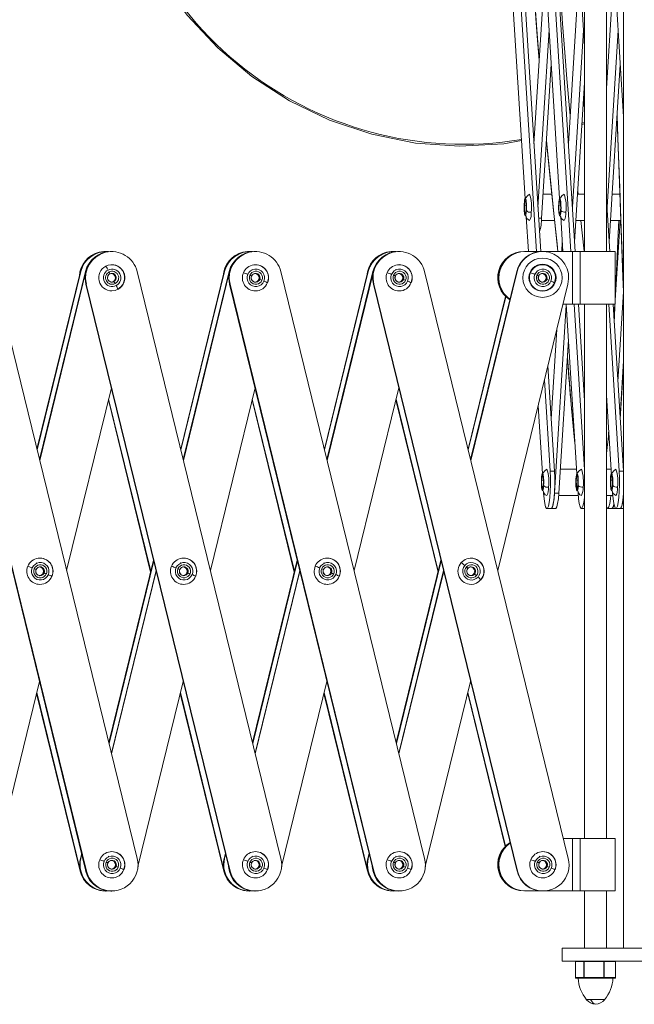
# Model space of a CAD drawing. Header units: millimetres. Extents: x -413 to 211, y -150 to 1311.
# Tile 2 of 9: x -170 to -29, y -150 to 75. Entities that reach past the tile are written whole.
import ezdxf

# ---------------------------------------------------------------- set-up
doc = ezdxf.new("R2010")
doc.units = ezdxf.units.MM

msp = doc.modelspace()

# ---------------------------------------------------------------- linework, layer by layer
at = {"color": 7, "linetype": 'Continuous', "lineweight": 15}
for p, q in [((-40.56, 159.65), (-40.56, 21.68)), ((-35.56, 21.68), (-35.56, 159.65)), ((-31.67, 159.65), (-31.67, -137.35)), ((-55.32, 97.07), (-50.59, 21.68)), ((-48.43, 97.07), (-43.69, 21.68)), ((-47.44, 97.07), (-42.7, 21.68)), ((-56.01, 92.25), (-51.58, 21.68)), ((-46.27, 33.76), (-49.93, 92.09)), ((-40.56, 68.46), (-42.05, 92.1)), ((-31.67, 52.39), (-34.16, 92.1)), ((-54.15, 33.75), (-57.47, 86.58)), ((-49.6, 86.79), (-52.13, 46.28)), ((-44.25, 46.26), (-41.71, 86.7)), ((-35.56, 59), (-33.83, 86.7)), ((-51.22, 31.79), (-48.69, 72.3)), ((-40.8, 72.22), (-43.34, 31.79)), ((-32.92, 72.23), (-35.45, 31.8)), ((-50.38, 29.31), (-48.19, 64.39)), ((-32.42, 64.34), (-34.96, 23.91)), ((-40.56, 60.2), (-42.84, 23.9)), ((-40.56, 53.98), (-40.76, 57.09)), ((-41.16, 50.64), (-40.56, 50.83)), ((-41.14, 50.94), (-40.56, 51.16)), ((-52.22, 47.76), (-52.03, 47.8)), ((-48.05, 34.79), (-50.04, 34.79)), ((-40.56, 34.79), (-42.16, 34.79)), ((-42.04, 34.79), (-42.12, 35.48)), ((-32.5, 34.79), (-34.28, 34.79)), ((-32.52, 34.79), (-32.51, 35.11)), ((-35.56, 33.54), (-34.82, 21.68)), ((-53.39, 21.68), (-53.89, 29.63)), ((-52.89, 30.55), (-52.87, 30.74)), ((-45.51, 21.68), (-46.01, 29.64)), ((-45, 30.55), (-44.98, 30.75)), ((-50.42, 28.79), (-47.42, 28.79)), ((-42.53, 28.79), (-40.56, 28.79)), ((-41.41, 28.79), (-40.56, 28.79)), ((-34.65, 28.79), (-32.28, 28.79)), ((-33.61, 10.51), (-32.47, 28.79)), ((-32.78, 28.79), (-32.28, 28.79)), ((-45.79, 21.68), (-45.65, 23.9)), ((-151.28, 21.5), (-151.37, 21.5)), ((-149.94, 21.5), (-150.03, 21.5)), ((-149.88, 21.68), (-149.95, 21.68)), ((-149.77, 21.68), (-149.86, 21.68)), ((-148.6, 21.68), (-148.69, 21.68)), ((-148.51, 21.68), (-148.6, 21.68)), ((-118.47, 21.5), (-118.56, 21.5)), ((-117.13, 21.5), (-117.22, 21.5)), ((-117.07, 21.68), (-117.14, 21.68)), ((-116.96, 21.68), (-117.05, 21.68)), ((-115.79, 21.68), (-115.88, 21.68)), ((-115.7, 21.68), (-115.79, 21.68)), ((-85.66, 21.5), (-85.75, 21.5)), ((-84.32, 21.5), (-84.41, 21.5)), ((-84.26, 21.68), (-84.33, 21.68)), ((-84.15, 21.68), (-84.24, 21.68)), ((-82.98, 21.68), (-83.07, 21.68)), ((-82.89, 21.68), (-82.98, 21.68)), ((-54.24, 21.68), (-50.29, 21.68)), ((-51.34, 21.68), (-51.43, 21.68)), ((-50.17, 21.68), (-50.26, 21.68)), ((-50.14, 21.68), (-33.61, 21.68)), ((-43.33, 21.68), (-43.33, 9.68)), ((-41.57, 9.68), (-41.57, 21.68)), ((-33.61, 9.68), (-33.61, 21.68)), ((-175.52, 17.11), (-142.7, -116.9)), ((-165.59, -23.45), (-155.66, 17.11)), ((-165.54, -23.64), (-155.57, 17.11)), ((-165, -25.83), (-154.5, 17.11)), ((-164.96, -26.01), (-154.41, 17.11)), ((-155.57, 17.11), (-155.66, 17.11)), ((-154.41, 17.11), (-154.5, 17.11)), ((-148.93, 16.6), (-148.48, 16.68)), ((-148.49, 16.68), (-148.47, 16.68)), ((-142.71, 17.11), (-109.9, -116.9)), ((-132.78, -23.45), (-122.85, 17.11)), ((-132.73, -23.63), (-122.76, 17.11)), ((-132.2, -25.83), (-121.69, 17.11)), ((-132.15, -26.01), (-121.6, 17.11)), ((-122.76, 17.11), (-122.85, 17.11)), ((-121.6, 17.11), (-121.69, 17.11)), ((-116.43, 17.56), (-116.52, 17.6)), ((-109.9, 17.11), (-77.09, -116.9)), ((-99.97, -23.45), (-90.04, 17.11)), ((-99.92, -23.63), (-89.95, 17.11)), ((-99.39, -25.83), (-88.88, 17.11)), ((-99.34, -26.01), (-88.79, 17.11)), ((-89.95, 17.11), (-90.04, 17.11)), ((-88.79, 17.11), (-88.88, 17.11)), ((-83.62, 17.57), (-83.71, 17.6)), ((-77.09, 17.11), (-44.28, -116.9)), ((-66.58, -25.83), (-56.07, 17.11)), ((-66.53, -26.01), (-55.98, 17.11)), ((-55.98, 17.11), (-56.07, 17.11)), ((-154.4, -119.77), (-187.21, 14.24)), ((-154.31, -119.77), (-187.12, 14.24)), ((-154.32, 14.24), (-154.41, 14.24)), ((-121.59, -119.77), (-154.41, 14.24)), ((-121.5, -119.77), (-154.32, 14.24)), ((-121.51, 14.24), (-121.6, 14.24)), ((-88.79, -119.77), (-121.6, 14.24)), ((-88.7, -119.77), (-121.51, 14.24)), ((-88.7, 14.25), (-88.79, 14.25)), ((-55.98, -119.77), (-88.79, 14.25)), ((-55.89, -119.77), (-88.7, 14.25)), ((-44.37, 14.25), (-60.38, -51.15)), ((-67.16, -23.45), (-58.63, 11.41)), ((-67.12, -23.63), (-58.55, 11.34)), ((-31.68, 12.44), (-32.96, -7.98)), ((-44.74, 9.43), (-47.43, -33.49)), ((-33.61, 9.68), (-45.49, 9.68)), ((-42.33, -29.03), (-44.76, 9.68)), ((-42.94, 9.68), (-40.56, -28.16)), ((-41.95, 9.68), (-40.56, -12.38)), ((-40.56, 9.68), (-40.56, -112.33)), ((-35.56, -112.33), (-35.56, 9.68)), ((-35.06, 9.68), (-32.66, -28.51)), ((-34.07, 9.68), (-31.67, -28.46)), ((-33.87, 6.49), (-33.67, 9.68)), ((-48.19, -16.53), (-46.9, 3.9)), ((-44.25, 1.54), (-46.44, -33.49)), ((-48.95, -4.44), (-47.43, -28.51)), ((-31.67, -3.27), (-32.46, -15.87)), ((-32.42, -16.52), (-31.67, -4.58)), ((-49.73, -7.66), (-48.42, -28.51)), ((-148.6, -9.46), (-158.81, -51.15)), ((-115.79, -9.46), (-126, -51.15)), ((-82.98, -9.46), (-93.19, -51.15)), ((-34.42, -29.39), (-35.56, -11.18)), ((-139.65, -51.51), (-149.27, -12.2)), ((-139.6, -51.33), (-149.23, -12.02)), ((-106.84, -51.51), (-116.46, -12.2)), ((-106.79, -51.33), (-116.42, -12.02)), ((-74.03, -51.51), (-83.66, -12.2)), ((-73.99, -51.33), (-83.61, -12.02)), ((-40.56, -11.39), (-40.59, -11.92)), ((-50.21, -29.03), (-51.18, -13.57)), ((-48.42, -28.51), (-47.43, -28.51)), ((-42.39, -28), (-46.1, -28)), ((-34.51, -28), (-35.56, -28)), ((-49.93, -33.49), (-49.95, -33.15)), ((-48.94, -32.24), (-48.93, -32.05)), ((-47.43, -33.49), (-46.44, -33.49)), ((-42.05, -33.49), (-42.07, -33.15)), ((-41.06, -32.24), (-41.04, -32.04)), ((-34.16, -33.48), (-34.18, -33.15)), ((-46.48, -34), (-42.01, -34)), ((-35.56, -34), (-35.31, -34)), ((-35.56, -34), (-34.13, -34)), ((-49.18, -37), (-47.2, -37)), ((-41.29, -37), (-40.56, -37)), ((-35.31, -37), (-33.33, -37)), ((-33.41, -36.99), (-31.67, -36.99)), ((-33.29, -36.99), (-33.33, -37)), ((-165.64, -49.44), (-165.73, -49.41)), ((-149.18, -90.46), (-138.98, -48.77)), ((-149.14, -90.64), (-138.93, -48.95)), ((-132.83, -49.44), (-132.92, -49.4)), ((-116.37, -90.46), (-106.17, -48.77)), ((-116.33, -90.64), (-106.12, -48.95)), ((-100.02, -49.44), (-100.11, -49.4)), ((-83.56, -90.46), (-73.36, -48.77)), ((-83.52, -90.64), (-73.31, -48.95)), ((-148.6, -92.83), (-138.39, -51.15)), ((-148.55, -93.02), (-138.35, -51.33)), ((-115.79, -92.83), (-105.59, -51.15)), ((-115.75, -93.02), (-105.54, -51.33)), ((-82.98, -92.83), (-72.78, -51.15)), ((-82.94, -93.02), (-72.73, -51.33)), ((-66.47, -50.33), (-66.44, -50.33)), ((-165, -76.47), (-175.35, -118.76)), ((-132.19, -76.47), (-142.55, -118.76)), ((-99.39, -76.47), (-109.74, -118.76)), ((-66.58, -76.47), (-76.93, -118.75)), ((-155.74, -119.77), (-165.67, -79.21)), ((-155.65, -119.77), (-165.63, -79.03)), ((-122.94, -119.77), (-132.87, -79.21)), ((-122.85, -119.77), (-132.82, -79.03)), ((-90.13, -119.77), (-100.06, -79.21)), ((-90.04, -119.77), (-100.01, -79.03)), ((-58.7, -114.14), (-67.25, -79.21)), ((-58.63, -114.07), (-67.21, -79.03)), ((-45.4, -112.33), (-33.61, -112.33)), ((-43.33, -112.33), (-43.33, -124.33)), ((-41.57, -124.33), (-41.57, -112.33)), ((-33.61, -124.33), (-33.61, -112.33)), ((-155.65, -116.9), (-155.38, -115.78)), ((-155.56, -116.9), (-155.33, -115.96)), ((-149.23, -116.45), (-149.32, -116.41)), ((-122.85, -116.9), (-122.57, -115.77)), ((-122.76, -116.9), (-122.53, -115.96)), ((-116.42, -116.45), (-116.52, -116.41)), ((-90.04, -116.9), (-89.76, -115.77)), ((-89.95, -116.9), (-89.72, -115.96)), ((-83.62, -116.45), (-83.71, -116.41)), ((-50.81, -116.45), (-50.9, -116.41)), ((-155.65, -116.9), (-155.56, -116.9)), ((-122.85, -116.9), (-122.76, -116.9)), ((-90.04, -116.9), (-89.95, -116.9)), ((-155.74, -119.77), (-155.65, -119.77)), ((-154.4, -119.77), (-154.31, -119.77)), ((-122.94, -119.77), (-122.85, -119.77)), ((-121.59, -119.77), (-121.5, -119.77)), ((-90.13, -119.77), (-90.04, -119.77)), ((-88.79, -119.77), (-88.7, -119.77)), ((-55.98, -119.77), (-55.89, -119.77)), ((-149.94, -124.34), (-149.76, -124.34)), ((-148.69, -124.34), (-148.51, -124.34)), ((-117.13, -124.33), (-116.95, -124.33)), ((-115.88, -124.33), (-115.7, -124.33)), ((-84.33, -124.33), (-84.15, -124.33)), ((-83.07, -124.33), (-82.89, -124.33)), ((-33.61, -124.33), (-54.24, -124.33)), ((-40.56, -124.33), (-40.56, -137.35)), ((-35.56, -137.35), (-35.56, -124.33)), ((-45.67, -137.35), (-45.67, -140.35)), ((-45.67, -137.35), (4.33, -137.35)), ((-45.67, -140.35), (4.33, -140.35)), ((-42.65, -140.45), (-42.65, -144.1)), ((-42.65, -140.45), (-33.48, -140.45)), ((-42.64, -144.1), (-42.64, -140.45)), ((-40.73, -144.1), (-40.73, -140.45)), ((-40.65, -144.1), (-40.65, -140.45)), ((-36.16, -144.1), (-36.16, -140.45)), ((-36.07, -144.1), (-36.07, -140.45)), ((-33.49, -140.45), (-33.49, -144.1)), ((-33.48, -144.1), (-33.48, -140.45)), ((-35.2, -144.1), (-42.65, -144.1)), ((-41.92, -144.2), (-42.55, -144.2)), ((-41.91, -144.2), (-41.92, -144.2)), ((-41.9, -144.21), (-41.92, -144.21)), ((-41.91, -144.2), (-41.29, -144.2)), ((-41.29, -144.21), (-41.9, -144.21)), ((-41.26, -144.2), (-41.29, -144.2)), ((-41.26, -144.21), (-41.29, -144.21)), ((-39.17, -144.2), (-41.26, -144.2)), ((-39.17, -144.21), (-41.26, -144.21)), ((-39.12, -144.2), (-39.17, -144.2)), ((-39.12, -144.21), (-39.17, -144.21)), ((-39.12, -144.2), (-37.67, -144.2)), ((-37.67, -144.21), (-39.12, -144.21)), ((-37.62, -144.2), (-37.67, -144.2)), ((-37.62, -144.21), (-37.67, -144.21)), ((-35.31, -144.2), (-37.62, -144.2)), ((-35.32, -144.21), (-37.62, -144.21)), ((-35.28, -144.21), (-35.32, -144.21)), ((-35.27, -144.2), (-35.31, -144.2)), ((-34.45, -144.21), (-35.28, -144.21)), ((-35.27, -144.2), (-34.44, -144.2)), ((-35.2, -144.1), (-33.48, -144.1)), ((-34.43, -144.21), (-34.45, -144.21)), ((-34.42, -144.2), (-34.44, -144.2)), ((-33.58, -144.2), (-34.42, -144.2))]:
    msp.add_line(p, q, dxfattribs=at)
at = {"color": 8, "linetype": 'Continuous', "lineweight": 15}
for p, q in [((-53.91, 31.27), (-53.92, 31.21)), ((-50.38, 29.31), (-51.06, 29.31)), ((-46.03, 31.28), (-46.04, 31.22)), ((-40.59, -11.99), (-40.56, -11.56)), ((-32.66, -28.51), (-31.67, -28.51)), ((-49.97, -31.51), (-49.98, -31.58)), ((-42.09, -31.51), (-42.09, -31.57)), ((-34.2, -31.51), (-34.21, -31.57)), ((-41.92, -144.21), (-42.03, -144.21)), ((-34.1, -144.21), (-34.43, -144.21)), ((-40.12, -149.14), (-36.01, -149.14))]:
    msp.add_line(p, q, dxfattribs=at)
at = {"color": 7, "linetype": 'Continuous', "lineweight": 15, "flags": 128}
for points in [[(-149.64, 125.01), (-149.45, 120.93), (-149.14, 117.68), (-148.84, 115.36), (-148.52, 113.31), (-148.13, 111.22), (-147.68, 109.11), (-147.18, 107.01), (-144.96, 99.77), (-142.06, 92.75), (-137.2, 83.85), (-131.26, 75.61), (-124.33, 68.15), (-116.52, 61.61), (-107.96, 56.09), (-98.78, 51.67), (-89.14, 48.44), (-79.19, 46.44), (-69.09, 45.71), (-59, 46.26), (-54.98, 47.01)], [(-52.7, 91.58), (-52.55, 88.97), (-52.1, 81.56), (-51.67, 74.86), (-51.24, 68.97), (-50.94, 65.26)], [(-43.84, 52.75), (-43.99, 54.31), (-44.6, 61.12), (-45.1, 67.12), (-45.6, 73.71), (-46.07, 80.91), (-46.54, 88.71), (-46.61, 89.75)], [(-33.17, 52.47), (-33.05, 49.62), (-32.74, 41.46), (-32.43, 32.97), (-32.12, 24.35), (-31.81, 15.81), (-31.68, 12.44)], [(-49.28, 46.92), (-48.46, 38.76), (-47.52, 29.68), (-46.75, 22.45), (-46.68, 21.68)], [(-54.36, 32.55), (-54.32, 33.04), (-54.25, 33.51), (-54.2, 33.68), (-54.14, 33.78), (-54.07, 33.77), (-54, 33.63), (-53.94, 33.39), (-53.9, 33.06), (-53.86, 32.67), (-53.84, 32.28), (-53.84, 31.57), (-53.85, 31.02)], [(-46.48, 32.56), (-46.44, 33.04), (-46.37, 33.51), (-46.31, 33.69), (-46.25, 33.78), (-46.19, 33.77), (-46.12, 33.64), (-46.06, 33.39), (-46.01, 33.06), (-45.98, 32.68), (-45.96, 32.29), (-45.95, 31.57), (-45.97, 31.02)], [(-53.85, 31.02), (-53.89, 30.53), (-53.97, 30.06), (-54.02, 29.89), (-54.08, 29.8), (-54.15, 29.81), (-54.21, 29.94), (-54.27, 30.18), (-54.32, 30.52), (-54.36, 30.9), (-54.38, 31.29), (-54.38, 32), (-54.36, 32.55)], [(-53.92, 31.21), (-53.95, 30.85), (-54, 30.5), (-54.04, 30.36), (-54.09, 30.29), (-54.14, 30.3), (-54.19, 30.4), (-54.23, 30.58), (-54.27, 30.83), (-54.29, 31.12), (-54.31, 31.41), (-54.31, 31.95), (-54.3, 32.36)], [(-54.3, 32.36), (-54.27, 32.73), (-54.21, 33.08), (-54.18, 33.21), (-54.13, 33.28), (-54.08, 33.27), (-54.03, 33.17), (-53.99, 32.99), (-53.95, 32.74), (-53.92, 32.45), (-53.91, 32.16), (-53.9, 31.62), (-53.92, 31.21)], [(-45.97, 31.02), (-46.01, 30.54), (-46.09, 30.07), (-46.14, 29.9), (-46.2, 29.8), (-46.27, 29.81), (-46.33, 29.94), (-46.39, 30.19), (-46.44, 30.52), (-46.47, 30.9), (-46.49, 31.3), (-46.5, 32.01), (-46.48, 32.56)], [(-46.04, 31.22), (-46.07, 30.85), (-46.12, 30.5), (-46.16, 30.37), (-46.21, 30.3), (-46.26, 30.31), (-46.31, 30.41), (-46.35, 30.59), (-46.39, 30.84), (-46.41, 31.12), (-46.43, 31.42), (-46.43, 31.95), (-46.42, 32.37)], [(-46.42, 32.37), (-46.39, 32.73), (-46.33, 33.08), (-46.29, 33.21), (-46.25, 33.28), (-46.2, 33.28), (-46.15, 33.18), (-46.1, 32.99), (-46.07, 32.74), (-46.04, 32.46), (-46.03, 32.16), (-46.02, 31.63), (-46.04, 31.22)], [(-40.67, 21.68), (-40.74, 22.47), (-41.41, 28.79)], [(-33.79, 5.31), (-33.71, 7.13), (-33.28, 17.16), (-32.84, 27.37), (-32.78, 28.79)], [(-151.37, 21.5), (-150.21, 21.67), (-149.95, 21.68)], [(-151.28, 21.5), (-150.12, 21.67), (-149.86, 21.68)], [(-150.03, 21.5), (-148.87, 21.67), (-148.6, 21.68)], [(-118.56, 21.5), (-117.4, 21.67), (-117.14, 21.68)], [(-118.47, 21.5), (-117.31, 21.67), (-117.05, 21.68)], [(-117.22, 21.5), (-116.06, 21.67), (-115.79, 21.68)], [(-85.75, 21.5), (-84.59, 21.67), (-84.33, 21.68)], [(-85.66, 21.5), (-84.5, 21.67), (-84.24, 21.68)], [(-84.41, 21.5), (-83.25, 21.67), (-82.98, 21.68)], [(-115.87, 16.68), (-115.87, 16.68), (-115.49, 16.6), (-115.17, 16.38), (-114.95, 16.06), (-114.88, 15.68), (-114.95, 15.29)], [(-83.06, 16.68), (-83.06, 16.68), (-82.68, 16.6), (-82.36, 16.38), (-82.14, 16.06), (-82.07, 15.68), (-82.14, 15.29)], [(-50.34, 16.68), (-50.34, 16.68), (-49.96, 16.6), (-49.64, 16.38), (-49.42, 16.06), (-49.35, 15.68), (-49.42, 15.29)], [(-148.22, 14.79), (-148.59, 14.68), (-148.68, 14.69)], [(-148.49, 12.68), (-147.71, 12.8), (-147.13, 13.09)], [(-44.5, -2.53), (-44.04, -8.33), (-43.56, -14.18), (-43.11, -19.02), (-42.76, -22.18)], [(-50.42, -30.24), (-50.38, -29.75), (-50.31, -29.28), (-50.26, -29.11), (-50.19, -29.01), (-50.13, -29.02), (-50.06, -29.15), (-50, -29.4), (-49.95, -29.73), (-49.92, -30.11), (-49.9, -30.51), (-49.89, -31.22), (-49.91, -31.77)], [(-48.42, -28.51), (-48.36, -30.01), (-48.35, -31.58), (-48.4, -33.1), (-48.5, -34.49), (-48.65, -35.63), (-48.83, -36.46), (-49.04, -36.92), (-49.26, -36.97), (-49.47, -36.62), (-49.66, -35.89), (-49.81, -34.82), (-49.93, -33.49)], [(-47.43, -28.51), (-47.37, -30.01), (-47.36, -31.58), (-47.41, -33.1), (-47.51, -34.49), (-47.66, -35.63), (-47.84, -36.46), (-48.05, -36.92), (-48.19, -37)], [(-42.54, -30.23), (-42.5, -29.74), (-42.42, -29.28), (-42.37, -29.1), (-42.31, -29.01), (-42.24, -29.02), (-42.18, -29.15), (-42.12, -29.4), (-42.07, -29.73), (-42.04, -30.11), (-42.02, -30.5), (-42.01, -31.22), (-42.03, -31.76)], [(-34.66, -30.23), (-34.62, -29.74), (-34.54, -29.27), (-34.49, -29.1), (-34.43, -29), (-34.36, -29.01), (-34.3, -29.15), (-34.24, -29.39), (-34.19, -29.72), (-34.15, -30.11), (-34.13, -30.5), (-34.13, -31.21), (-34.15, -31.76)], [(-32.66, -28.51), (-32.6, -30), (-32.59, -31.57), (-32.64, -33.1), (-32.74, -34.48), (-32.89, -35.62), (-33.07, -36.45), (-33.27, -36.91), (-33.49, -36.97), (-33.7, -36.61), (-33.89, -35.88), (-34.05, -34.81), (-34.16, -33.48)], [(-49.91, -31.77), (-49.95, -32.26), (-50.03, -32.72), (-50.08, -32.9), (-50.14, -32.99), (-50.21, -32.98), (-50.27, -32.85), (-50.33, -32.6), (-50.38, -32.27), (-50.41, -31.89), (-50.43, -31.5), (-50.44, -30.78), (-50.42, -30.24)], [(-50.38, -30.07), (-50.38, -30.92), (-50.34, -31.49), (-50.24, -32.13), (-50.08, -32.81), (-49.84, -33.43), (-49.53, -33.85), (-49.18, -34)], [(-49.98, -31.58), (-50.01, -31.94), (-50.06, -32.29), (-50.1, -32.42), (-50.15, -32.5), (-50.2, -32.49), (-50.25, -32.39), (-50.29, -32.2), (-50.33, -31.95), (-50.35, -31.67), (-50.37, -31.37), (-50.37, -30.84), (-50.36, -30.43)], [(-50.36, -30.43), (-50.33, -30.06), (-50.27, -29.71), (-50.23, -29.58), (-50.19, -29.51), (-50.14, -29.52), (-50.09, -29.62), (-50.04, -29.8), (-50.01, -30.05), (-49.98, -30.34), (-49.97, -30.63), (-49.96, -31.17), (-49.98, -31.58)], [(-42.03, -31.76), (-42.07, -32.25), (-42.14, -32.72), (-42.2, -32.89), (-42.26, -32.99), (-42.32, -32.98), (-42.39, -32.84), (-42.45, -32.6), (-42.5, -32.27), (-42.53, -31.89), (-42.55, -31.49), (-42.56, -30.78), (-42.54, -30.23)], [(-42.5, -30.07), (-42.5, -30.92), (-42.45, -31.48), (-42.36, -32.13), (-42.2, -32.81), (-41.96, -33.42), (-41.65, -33.85), (-41.29, -34)], [(-42.09, -31.57), (-42.12, -31.94), (-42.18, -32.29), (-42.22, -32.42), (-42.26, -32.49), (-42.31, -32.48), (-42.36, -32.38), (-42.41, -32.2), (-42.44, -31.95), (-42.47, -31.66), (-42.48, -31.37), (-42.49, -30.83), (-42.48, -30.42)], [(-42.48, -30.42), (-42.45, -30.06), (-42.39, -29.71), (-42.35, -29.58), (-42.3, -29.5), (-42.25, -29.51), (-42.21, -29.61), (-42.16, -29.8), (-42.12, -30.05), (-42.1, -30.33), (-42.08, -30.63), (-42.08, -31.16), (-42.09, -31.57)], [(-34.15, -31.76), (-34.19, -32.25), (-34.26, -32.72), (-34.31, -32.89), (-34.37, -32.98), (-34.44, -32.97), (-34.51, -32.84), (-34.57, -32.6), (-34.61, -32.26), (-34.65, -31.88), (-34.67, -31.49), (-34.68, -30.78), (-34.66, -30.23)], [(-34.21, -31.57), (-34.24, -31.93), (-34.3, -32.29), (-34.34, -32.42), (-34.38, -32.49), (-34.43, -32.48), (-34.48, -32.38), (-34.53, -32.2), (-34.56, -31.95), (-34.59, -31.66), (-34.6, -31.37), (-34.61, -30.83), (-34.59, -30.42)], [(-34.59, -30.42), (-34.56, -30.05), (-34.51, -29.7), (-34.47, -29.57), (-34.42, -29.5), (-34.37, -29.51), (-34.32, -29.61), (-34.28, -29.79), (-34.24, -30.04), (-34.22, -30.33), (-34.2, -30.62), (-34.2, -31.16), (-34.21, -31.57)], [(-47.43, -33.49), (-47.55, -34.82), (-47.71, -35.89), (-47.9, -36.62), (-48.11, -36.97), (-48.19, -37)], [(-46.44, -33.49), (-46.56, -34.82), (-46.72, -35.89), (-46.91, -36.62), (-47.12, -36.97), (-47.2, -37)], [(-40.56, -33.81), (-40.62, -34.48), (-40.77, -35.63), (-40.95, -36.46), (-41.16, -36.92), (-41.37, -36.97), (-41.58, -36.62), (-41.77, -35.88), (-41.93, -34.81), (-42.05, -33.49)], [(-33.49, -33.94), (-33.49, -33.94), (-33.42, -33.99), (-33.39, -33.99), (-33.35, -33.96), (-33.28, -33.85), (-33.25, -33.76), (-33.22, -33.65), (-33.16, -33.38), (-33.13, -33.22), (-33.11, -33.05), (-33.09, -32.86), (-33.07, -32.65), (-33.05, -32.43), (-33.03, -32.14)], [(-31.67, -33.48), (-31.78, -34.81), (-31.94, -35.88), (-32.13, -36.61), (-32.34, -36.97), (-32.42, -36.99)], [(-31.67, -33.53), (-31.75, -34.48), (-31.89, -35.62), (-32.08, -36.45), (-32.28, -36.91), (-32.42, -36.99)], [(-34.59, -34), (-34.67, -34.82), (-34.83, -35.89), (-35.02, -36.62), (-35.23, -36.97), (-35.45, -36.92), (-35.56, -36.71)], [(-33.86, -36.01), (-34.03, -36.62), (-34.24, -36.97), (-34.32, -37)], [(-165.08, -50.33), (-165.08, -50.33), (-164.7, -50.41), (-164.38, -50.63), (-164.16, -50.95), (-164.09, -51.33), (-164.16, -51.72)], [(-132.28, -50.33), (-132.28, -50.33), (-131.89, -50.41), (-131.57, -50.62), (-131.36, -50.95), (-131.28, -51.33), (-131.36, -51.71)], [(-99.47, -50.33), (-99.47, -50.33), (-99.09, -50.41), (-98.76, -50.62), (-98.55, -50.95), (-98.47, -51.33), (-98.55, -51.71)], [(-148.68, -117.34), (-148.68, -117.34), (-148.3, -117.41), (-147.97, -117.63), (-147.76, -117.95), (-147.68, -118.34), (-147.76, -118.72)], [(-115.87, -117.33), (-115.87, -117.33), (-115.49, -117.41), (-115.17, -117.63), (-114.95, -117.95), (-114.87, -118.33), (-114.95, -118.72)], [(-83.06, -117.33), (-83.06, -117.33), (-82.68, -117.41), (-82.36, -117.63), (-82.14, -117.95), (-82.07, -118.33), (-82.14, -118.72)], [(-50.25, -117.33), (-50.25, -117.33), (-49.87, -117.41), (-49.55, -117.63), (-49.33, -117.95), (-49.26, -118.33), (-49.33, -118.72)], [(-33.58, -140.35), (-33.56, -140.35), (-33.55, -140.36)], [(-39.17, -144.2), (-39.17, -144.2), (-39.17, -144.2), (-39.17, -144.21), (-39.17, -144.21)], [(-39.19, -149.14), (-38.61, -149.94), (-38.06, -150.2)]]:
    msp.add_lwpolyline(points, dxfattribs=at)
at = {"color": 8, "linetype": 'Continuous', "lineweight": 15, "flags": 128}
for points in [[(-52.69, 91.58), (-52.55, 89.42), (-52.05, 80.98), (-51.47, 72.38), (-50.93, 65.46)], [(-33.16, 52.63), (-32.87, 45.39), (-32.53, 36.18), (-32.19, 26.77), (-31.85, 17.45), (-31.67, 12.69)], [(-49.27, 47.12), (-49.08, 45.19), (-48.39, 38.31), (-47.63, 31.07), (-46.82, 23.44), (-46.65, 21.68)], [(-54.31, 32.71), (-54.35, 32.68), (-54.36, 32.55)], [(-46.43, 32.72), (-46.47, 32.68), (-46.48, 32.56)], [(-148.64, 16.66), (-148.56, 16.67), (-148.49, 16.68)], [(-116.58, 16.06), (-116.36, 16.38), (-116.36, 16.39)], [(-83.77, 16.06), (-83.55, 16.38), (-83.55, 16.39)], [(-51.05, 16.06), (-50.83, 16.39), (-50.83, 16.39)], [(-148.01, 14.79), (-148.38, 14.68), (-148.72, 14.71)], [(-148.05, 14.79), (-148.42, 14.68), (-148.51, 14.69)], [(-50.37, -30.07), (-50.41, -30.11), (-50.42, -30.24)], [(-42.48, -30.07), (-42.53, -30.11), (-42.54, -30.23)], [(-34.6, -30.07), (-34.64, -30.1), (-34.66, -30.23)], [(-165.79, -50.95), (-165.57, -50.62), (-165.57, -50.62)], [(-132.98, -50.95), (-132.77, -50.62), (-132.76, -50.62)], [(-100.17, -50.95), (-99.96, -50.62), (-99.96, -50.62)], [(-149.38, -117.95), (-149.17, -117.63), (-149.17, -117.63)], [(-116.58, -117.95), (-116.36, -117.63), (-116.36, -117.63)], [(-83.77, -117.95), (-83.55, -117.63), (-83.55, -117.63)], [(-50.96, -117.95), (-50.74, -117.63), (-50.74, -117.63)]]:
    msp.add_lwpolyline(points, dxfattribs=at)
at = {"color": 7, "linetype": 'Continuous', "lineweight": 15}
for radius in [4.49, 3.09]:
    msp.add_circle((-50.18, 15.69), radius, dxfattribs=at)
for centre, radius, start, end in [((-68.23, 127.19), 81.04, 181.4642, 279.3996), ((-51.84, 32.66), 2.48, 120.9522, 178.6611), ((-61.56, 31.92), 8.91, 351.7535, 18.7708), ((-43.96, 32.66), 2.48, 120.9522, 178.6611), ((-53.68, 31.92), 8.91, 351.7535, 18.7708), ((-52.67, 30.06), 1.35, 185.2264, 250.4078), ((-52.9, 31.97), 1.35, 225.0309, 277.1362), ((-55.98, 30.35), 3.26, 331.4691, 5.1353), ((-61.48, 29.35), 11.1, 343.0955, 359.7768), ((-44.78, 30.06), 1.35, 185.2264, 250.4078), ((-45.02, 31.98), 1.35, 225.0309, 277.1362), ((-48.1, 30.35), 3.26, 331.4691, 5.1353), ((-149.93, 15.69), 5.99, 103.9429, 176.0754), ((-149.85, 15.7), 5.98, 90.0644, 166.3525), ((-149.84, 15.69), 5.99, 103.9329, 166.3029), ((-149.76, 15.7), 5.98, 84.8951, 166.3583), ((-148.58, 15.68), 6, 103.9863, 193.8418), ((-148.69, 15.7), 5.98, 90.0644, 166.3525), ((-148.49, 15.68), 6, 103.9863, 193.8418), ((-148.6, 15.7), 5.98, 90.0644, 166.3525), ((-148.52, 15.7), 5.97, 13.6378, 103.7803), ((-117.12, 15.69), 5.99, 103.9422, 176.0746), ((-117.04, 15.7), 5.98, 90.0644, 166.3517), ((-117.03, 15.69), 5.99, 103.9323, 166.3021), ((-116.95, 15.7), 5.98, 84.8951, 166.3575), ((-115.77, 15.68), 6, 103.9856, 193.8411), ((-115.88, 15.7), 5.98, 90.0644, 166.3517), ((-115.68, 15.68), 6, 103.9856, 193.8411), ((-115.79, 15.7), 5.98, 90.0644, 166.3517), ((-115.71, 15.7), 5.97, 13.6371, 103.7796), ((-84.31, 15.69), 5.99, 103.9415, 176.0738), ((-84.23, 15.7), 5.98, 90.0644, 166.3509), ((-84.22, 15.69), 5.99, 103.9316, 166.3013), ((-84.14, 15.7), 5.98, 84.8951, 166.3567), ((-82.96, 15.68), 6, 103.985, 193.8405), ((-83.07, 15.7), 5.98, 90.0644, 166.3509), ((-82.87, 15.68), 6, 103.985, 193.8405), ((-82.98, 15.7), 5.98, 90.0644, 166.3509), ((-82.9, 15.7), 5.97, 13.6364, 103.779), ((-54.4, 15.67), 6, 90.2143, 237.1706), ((-54.31, 15.67), 6, 90.2147, 236.2895), ((-54.22, 15.67), 6, 90.2151, 235.4034), ((-54.13, 15.67), 6, 90.2155, 234.5121), ((-50.26, 15.7), 5.98, 90.0644, 166.3501), ((-50.17, 15.7), 5.97, 76.2218, 166.3644), ((-50.2, 15.68), 6, 346.1603, 76.0158), ((-148.5, 15.68), 3, 117.7239, 270.3864), ((-148.52, 15.67), 3, 297.6618, 117.4325), ((-152.98, 15.8), 3.99, 24.4024, 39.4176), ((-148.55, 15.7), 2.97, 298.5035, 89.8107), ((-115.7, 15.68), 2.99, 337.281, 157.5102), ((-115.71, 15.71), 2.96, 337.0491, 89.7704), ((-82.89, 15.68), 2.99, 337.281, 157.5102), ((-82.9, 15.72), 2.96, 337.0491, 89.7704), ((-50.17, 15.69), 2.99, 72.2944, 163.1756), ((-50.17, 15.68), 2.99, 337.281, 157.5102), ((-50.18, 15.72), 2.96, 337.0491, 89.7704), ((-148.42, 15.68), 2, 117.6569, 297.4374), ((-148.42, 15.68), 1.5, 117.6569, 297.4374), ((-148.48, 15.69), 1.01, 116.6692, 270.892), ((-148.43, 15.67), 2, 297.6569, 117.4374), ((-148.43, 15.67), 1.5, 297.6569, 117.4374), ((-150.15, 16.31), 1.25, 11.7121, 33.9052), ((-148.68, 15.67), 0.992, 297.2954, 90.5127), ((-148.52, 15.68), 1, 297.7613, 88.491), ((-115.7, 15.68), 3, 157.4127, 270.0225), ((-121.61, 7.01), 10.31, 66.219, 72.2252), ((-115.62, 15.67), 1.99, 157.2595, 337.5318), ((-115.61, 15.68), 1.99, 337.2595, 157.5318), ((-115.62, 15.67), 1.49, 157.2595, 337.5318), ((-115.61, 15.68), 1.49, 337.2595, 157.5318), ((-117.76, 14.05), 2.33, 59.6009, 70.8772), ((-115.66, 15.69), 1.01, 157.5633, 270.2154), ((-115.66, 15.67), 0.997, 157.2645, 337.5267), ((-115.64, 15.61), 1.07, 90.9943, 154.077), ((-115.71, 15.68), 1, 337.4495, 88.5293), ((-82.89, 15.68), 3, 157.4127, 270.0225), ((-88.8, 7.01), 10.31, 66.219, 72.2252), ((-82.81, 15.67), 1.99, 157.2595, 337.5318), ((-82.8, 15.68), 1.99, 337.2595, 157.5318), ((-82.81, 15.67), 1.49, 157.2595, 337.5318), ((-82.8, 15.68), 1.49, 337.2595, 157.5318), ((-84.95, 14.05), 2.33, 59.6009, 70.8772), ((-82.85, 15.69), 1.01, 157.5633, 270.2154), ((-82.85, 15.68), 0.997, 157.2645, 337.5267), ((-82.83, 15.61), 1.07, 90.9943, 154.077), ((-82.9, 15.68), 1, 337.4495, 88.5294), ((-50.18, 15.67), 2.99, 162.7741, 337.6325), ((-50.17, 15.68), 3, 157.4127, 270.0225), ((-56.08, 7.01), 10.31, 66.219, 72.2252), ((-50.09, 15.67), 1.99, 157.2595, 337.5318), ((-50.08, 15.68), 1.99, 337.2595, 157.5318), ((-50.09, 15.67), 1.49, 157.2595, 337.5318), ((-50.08, 15.68), 1.49, 337.2595, 157.5318), ((-52.23, 14.05), 2.33, 59.6009, 70.8772), ((-50.13, 15.69), 1.01, 157.5633, 270.2154), ((-50.13, 15.68), 0.997, 157.2645, 337.5267), ((-50.11, 15.61), 1.07, 90.9943, 154.077), ((-50.18, 15.68), 1, 337.4495, 88.5292), ((-149.55, 13.52), 2, 24.4024, 39.4176), ((-149.57, 12.51), 2.5, 11.7121, 33.9052), ((-115.87, 15.67), 0.996, 270.0464, 337.6367), ((-115.67, 15.54), 2.86, 269.3186, 340.0467), ((-116.31, 10.39), 5.15, 66.219, 72.2252), ((-115.3, 10.51), 4.65, 59.6009, 70.8772), ((-83.07, 15.67), 0.996, 270.0464, 337.6367), ((-82.86, 15.54), 2.86, 269.3186, 340.0467), ((-83.5, 10.39), 5.15, 66.219, 72.2252), ((-82.49, 10.51), 4.65, 59.6009, 70.8772), ((-50.35, 15.67), 0.996, 270.0464, 337.6367), ((-50.14, 15.54), 2.86, 269.3186, 340.0467), ((-50.78, 10.39), 5.15, 66.219, 72.2252), ((-49.77, 10.51), 4.65, 59.6009, 70.8772), ((-88.83, -16.65), 53.83, 351.7151, 357.3056), ((-47.9, -30.13), 2.48, 120.9522, 178.6611), ((-57.62, -30.87), 8.91, 351.7535, 18.7708), ((-40.02, -30.12), 2.48, 120.9522, 178.6611), ((-49.73, -30.87), 8.91, 351.7535, 18.7708), ((-32.13, -30.12), 2.48, 120.9522, 178.6611), ((-41.85, -30.86), 8.91, 351.7535, 18.7708), ((-48.96, -30.82), 1.35, 225.0309, 277.1362), ((-52.04, -32.44), 3.26, 331.4691, 5.1353), ((-41.08, -30.81), 1.35, 225.0309, 277.1362), ((-44.16, -32.44), 3.26, 331.4691, 5.1353), ((-32.96, -32.73), 1.35, 185.2264, 250.4078), ((-33.2, -30.81), 1.35, 225.0309, 277.1362), ((-35.14, -36.03), 1.27, 309.9338, 0.7407), ((-164.91, -51.33), 2.99, 337.281, 157.5102), ((-164.82, -51.33), 1.99, 337.2595, 157.5318), ((-164.92, -51.29), 2.96, 337.0491, 89.7704), ((-132.1, -51.33), 2.99, 337.281, 157.5102), ((-132.01, -51.33), 1.99, 337.2595, 157.5318), ((-132.11, -51.29), 2.96, 337.0491, 89.7704), ((-99.3, -51.32), 2.99, 337.281, 157.5102), ((-99.21, -51.33), 1.99, 337.2595, 157.5318), ((-99.31, -51.29), 2.96, 337.0491, 89.7704), ((-66.48, -51.33), 3, 139.0263, 270.4423), ((-66.49, -51.33), 2.99, 318.8846, 138.9027), ((-71.87, -54.24), 5.79, 46.7717, 57.3421), ((-66.4, -51.33), 2, 318.8668, 138.9205), ((-66.55, -51.32), 2.99, 319.9647, 89.3196), ((-164.91, -51.33), 3, 157.4127, 270.0225), ((-170.82, -60), 10.31, 66.219, 72.2252), ((-164.83, -51.34), 1.99, 157.2595, 337.5318), ((-164.83, -51.34), 1.49, 157.2595, 337.5318), ((-164.82, -51.33), 1.49, 337.2595, 157.5318), ((-166.97, -52.96), 2.33, 59.6009, 70.8772), ((-164.87, -51.32), 1.01, 157.5633, 270.2154), ((-164.87, -51.33), 0.997, 157.2645, 337.5267), ((-164.85, -51.4), 1.07, 90.9943, 154.077), ((-164.92, -51.33), 1, 337.4495, 88.5284), ((-132.1, -51.33), 3, 157.4127, 270.0225), ((-138.01, -60), 10.31, 66.219, 72.2252), ((-132.02, -51.34), 1.99, 157.2595, 337.5318), ((-132.02, -51.33), 1.49, 157.2595, 337.5318), ((-132.02, -51.33), 1.49, 337.2595, 157.5318), ((-134.16, -52.96), 2.33, 59.6009, 70.8772), ((-132.07, -51.32), 1.01, 157.5633, 270.2154), ((-132.06, -51.33), 0.997, 157.2645, 337.5267), ((-132.04, -51.4), 1.07, 90.9943, 154.077), ((-132.11, -51.33), 1, 337.4495, 88.5235), ((-99.29, -51.33), 3, 157.4127, 270.0225), ((-105.2, -59.99), 10.31, 66.219, 72.2252), ((-99.21, -51.33), 1.99, 157.2595, 337.5318), ((-99.21, -51.33), 1.49, 157.2595, 337.5318), ((-99.21, -51.33), 1.49, 337.2595, 157.5318), ((-101.35, -52.95), 2.33, 59.6009, 70.8772), ((-99.26, -51.32), 1.01, 157.5633, 270.2154), ((-99.25, -51.33), 0.997, 157.2645, 337.5267), ((-99.23, -51.4), 1.07, 90.9943, 154.077), ((-99.3, -51.33), 1, 337.4495, 88.5296), ((-66.4, -51.33), 2, 138.8668, 318.9205), ((-66.4, -51.33), 1.5, 138.8668, 318.9205), ((-66.4, -51.33), 1.5, 318.8668, 138.9205), ((-68.39, -51.55), 1.48, 36.2177, 54.3277), ((-66.47, -51.32), 1.01, 137.6054, 271.743), ((-66.44, -51.33), 0.998, 138.8678, 318.9195), ((-66.43, -51.45), 1.12, 91.2166, 134.2893), ((-66.64, -51.33), 0.988, 318.2715, 90.9357), ((-66.49, -51.33), 1, 319.0299, 88.5201), ((-165.09, -51.34), 0.996, 270.0464, 337.6367), ((-164.88, -51.47), 2.86, 269.3186, 340.0467), ((-165.52, -56.62), 5.15, 66.219, 72.2252), ((-164.51, -56.5), 4.65, 59.6009, 70.8772), ((-132.28, -51.34), 0.996, 270.0464, 337.6367), ((-132.07, -51.47), 2.86, 269.3186, 340.0467), ((-132.71, -56.62), 5.15, 66.219, 72.2252), ((-131.7, -56.49), 4.65, 59.6009, 70.8772), ((-99.47, -51.33), 0.996, 270.0464, 337.6367), ((-99.27, -51.47), 2.86, 269.3186, 340.0467), ((-99.91, -56.62), 5.15, 66.219, 72.2252), ((-98.89, -56.49), 4.65, 59.6009, 70.8772), ((-66.58, -51.49), 0.836, 264.526, 323.3231), ((-66.45, -51.57), 2.76, 269.7972, 322.6375), ((-67.26, -54.42), 2.9, 46.7717, 57.3421), ((-66.62, -55.05), 2.96, 36.2177, 54.3277), ((-54.4, -118.33), 6, 121.9531, 269.7862), ((-54.31, -118.33), 6, 122.8296, 269.7857), ((-54.22, -118.33), 6, 123.7107, 269.7853), ((-54.13, -118.33), 6, 124.5968, 269.7849), ((-148.51, -118.33), 2.99, 337.281, 157.5102), ((-148.42, -118.33), 1.99, 337.2595, 157.5318), ((-148.42, -118.33), 1.49, 337.2595, 157.5318), ((-148.52, -118.3), 2.96, 337.0491, 89.7704), ((-115.7, -118.33), 2.99, 337.281, 157.5102), ((-115.61, -118.33), 1.99, 337.2595, 157.5318), ((-115.61, -118.33), 1.49, 337.2595, 157.5318), ((-115.71, -118.3), 2.96, 337.0491, 89.7704), ((-82.89, -118.33), 2.99, 337.281, 157.5102), ((-82.8, -118.33), 1.99, 337.2595, 157.5318), ((-82.8, -118.33), 1.49, 337.2595, 157.5318), ((-82.9, -118.3), 2.96, 337.0491, 89.7704), ((-50.08, -118.33), 2.99, 337.281, 157.5102), ((-49.99, -118.33), 1.99, 337.2595, 157.5318), ((-49.99, -118.33), 1.49, 337.2595, 157.5318), ((-50.09, -118.3), 2.96, 337.0491, 89.7704), ((-149.83, -118.34), 6, 166.1388, 269.8295), ((-149.75, -118.34), 5.99, 166.087, 275.4659), ((-148.68, -118.35), 5.99, 183.9037, 269.8927), ((-148.5, -118.35), 5.98, 193.7015, 14.0303), ((-148.5, -118.34), 3, 157.4127, 270.0225), ((-154.41, -127), 10.31, 66.219, 72.2252), ((-148.42, -118.34), 1.99, 157.2595, 337.5318), ((-148.42, -118.34), 1.49, 157.2595, 337.5318), ((-150.56, -119.96), 2.33, 59.6009, 70.8772), ((-148.47, -118.32), 1.01, 157.5633, 270.2154), ((-148.46, -118.34), 0.997, 157.2645, 337.5267), ((-148.44, -118.4), 1.07, 90.9943, 154.077), ((-148.68, -118.34), 0.996, 270.0464, 337.6367), ((-148.51, -118.34), 1, 337.4494, 88.5379), ((-149.12, -123.63), 5.15, 66.219, 72.2252), ((-148.1, -123.5), 4.65, 59.6009, 70.8772), ((-117.03, -118.34), 6, 166.138, 269.8295), ((-116.94, -118.34), 5.99, 166.0869, 275.0343), ((-115.87, -118.35), 5.99, 183.903, 269.8927), ((-115.7, -118.35), 5.98, 193.7008, 14.0296), ((-115.69, -118.34), 3, 157.4127, 270.0225), ((-121.61, -127), 10.31, 66.219, 72.2252), ((-115.61, -118.34), 1.99, 157.2595, 337.5318), ((-115.61, -118.34), 1.49, 157.2595, 337.5318), ((-117.75, -119.96), 2.33, 59.6009, 70.8772), ((-115.66, -118.32), 1.01, 157.5633, 270.2154), ((-115.66, -118.34), 0.997, 157.2645, 337.5267), ((-115.64, -118.4), 1.07, 90.9943, 154.077), ((-115.87, -118.34), 0.996, 270.0464, 337.6367), ((-115.7, -118.33), 1, 337.4494, 88.5379), ((-116.31, -123.62), 5.15, 66.219, 72.2252), ((-115.3, -123.5), 4.65, 59.6009, 70.8772), ((-84.22, -118.34), 6, 166.1372, 269.8295), ((-84.13, -118.34), 5.99, 166.0861, 275.0343), ((-83.06, -118.35), 5.99, 183.9023, 269.8927), ((-82.89, -118.35), 5.98, 193.7001, 14.029), ((-82.89, -118.34), 3, 157.4127, 270.0225), ((-88.8, -127), 10.31, 66.219, 72.2252), ((-82.8, -118.34), 1.99, 157.2595, 337.5318), ((-82.8, -118.34), 1.49, 157.2595, 337.5318), ((-84.95, -119.96), 2.33, 59.6009, 70.8772), ((-82.85, -118.32), 1.01, 157.5633, 270.2154), ((-82.85, -118.34), 0.997, 157.2645, 337.5267), ((-82.83, -118.4), 1.07, 90.9943, 154.077), ((-83.06, -118.34), 0.996, 270.0464, 337.6367), ((-82.9, -118.33), 1, 337.4495, 88.5246), ((-83.5, -123.62), 5.15, 66.219, 72.2252), ((-82.49, -123.5), 4.65, 59.6009, 70.8772), ((-50.08, -118.35), 5.98, 193.6994, 14.0283), ((-50.08, -118.34), 3, 157.4127, 270.0225), ((-55.99, -127), 10.31, 66.219, 72.2252), ((-50, -118.34), 1.99, 157.2595, 337.5318), ((-50, -118.34), 1.49, 157.2595, 337.5318), ((-52.14, -119.96), 2.33, 59.6009, 70.8772), ((-50.04, -118.32), 1.01, 157.5633, 270.2154), ((-50.04, -118.34), 0.997, 157.2645, 337.5267), ((-50.02, -118.4), 1.07, 90.9943, 154.077), ((-50.26, -118.34), 0.996, 270.0464, 337.6367), ((-50.09, -118.33), 1, 337.4495, 88.5279), ((-50.69, -123.62), 5.15, 66.219, 72.2252), ((-49.68, -123.5), 4.65, 59.6009, 70.8772), ((-149.93, -118.36), 5.98, 193.6547, 269.9336), ((-149.84, -118.36), 5.98, 193.6547, 269.9336), ((-148.59, -118.35), 5.98, 193.6823, 269.906), ((-148.59, -118.36), 5.98, 193.6547, 269.9336), ((-148.48, -118.48), 2.86, 269.3186, 340.0467), ((-117.13, -118.36), 5.98, 193.654, 269.9336), ((-117.04, -118.36), 5.98, 193.654, 269.9336), ((-115.78, -118.36), 5.98, 193.654, 269.9336), ((-115.78, -118.35), 5.98, 193.6816, 269.906), ((-115.67, -118.48), 2.86, 269.3186, 340.0467), ((-84.32, -118.35), 5.98, 193.6533, 269.9336), ((-84.23, -118.35), 5.98, 193.6533, 269.9336), ((-82.98, -118.35), 5.98, 193.6533, 269.9336), ((-82.97, -118.35), 5.98, 193.6809, 269.906), ((-82.86, -118.48), 2.86, 269.3186, 340.0467), ((-50.17, -118.35), 5.98, 193.6526, 269.9336), ((-50.05, -118.47), 2.86, 269.3186, 340.0467), ((-42.55, -140.45), 0.0981, 89.6163, 180.12), ((-42.55, -140.45), 0.0956, 92.9854, 182.7026), ((-40.63, -140.45), 0.0956, 92.9854, 182.7026), ((-40.35, -140.43), 0.302, 165.5788, 184.7162), ((-35.86, -140.43), 0.302, 165.5788, 184.7162), ((-36.16, -140.44), 0.0924, 354.9245, 83.8099), ((-33.59, -140.44), 0.0924, 354.9245, 83.8099), ((-33.57, -140.45), 0.0968, 359.2231, 74.3843), ((-42.55, -144.1), 0.0974, 179.3975, 271.1071), ((-42.55, -144.1), 0.0956, 177.2974, 267.0146), ((-33.71, -143.82), 8.33, 182.6881, 219.7329), ((-41.9, -144.1), 0.0967, 177.6606, 261.6229), ((-41.92, -144.21), 0.00984, 1.8033, 89.1943), ((-41.91, -144.21), 0.00991, 2.0919, 83.9989), ((-41.28, -144.1), 0.0967, 177.642, 261.6414), ((-41.3, -144.21), 0.00921, 357.0265, 78.2057), ((-41.27, -144.21), 0.00908, 356.7808, 83.5145), ((-40.63, -144.1), 0.0956, 177.2974, 267.0146), ((-40.35, -144.13), 0.302, 175.2838, 194.4212), ((-38.76, -144.12), 0.364, 176.5502, 192.3345), ((-39.13, -144.21), 0.0129, 352.781, 37.6154), ((-37.32, -144.12), 0.364, 176.5502, 192.3345), ((-37.64, -144.21), 0.0296, 164.3388, 182.9002), ((-37.6, -144.21), 0.022, 160.716, 185.944), ((-35.86, -144.13), 0.302, 175.2838, 194.4212), ((-36.16, -144.11), 0.0924, 276.1901, 5.0755), ((-42.41, -143.82), 8.33, 320.2671, 357.3119), ((-35.31, -144.21), 0.00873, 101.6188, 186.4137), ((-35.27, -144.21), 0.00898, 107.1586, 185.8055), ((-35.29, -144.11), 0.0945, 281.8582, 4.3426), ((-34.44, -144.21), 0.00971, 97.9069, 179.2443), ((-34.46, -144.11), 0.0944, 281.8221, 4.3787), ((-34.42, -144.21), 0.00956, 92.4547, 179.8572), ((-33.59, -144.11), 0.0924, 276.1901, 5.0755), ((-33.58, -144.1), 0.0956, 272.9854, 2.7026), ((-37.84, -147.25), 2.96, 219.769, 265.662), ((-38.29, -147.25), 2.96, 274.338, 320.231)]:
    msp.add_arc(centre, radius, start, end, dxfattribs=at)
at = {"color": 8, "linetype": 'Continuous', "lineweight": 15}
for centre, radius, start, end in [((-53.88, 32.75), 0.569, 222.573, 271.8384), ((-46, 32.75), 0.569, 222.573, 271.8384), ((-148.46, 15.68), 1, 117.7922, 251.0357), ((-148.47, 15.68), 1, 297.7588, 89.7762), ((-115.66, 15.68), 0.998, 337.364, 111.2396), ((-82.85, 15.68), 0.998, 337.364, 111.2396), ((-50.13, 15.68), 0.998, 337.364, 111.2396), ((-115.7, 15.67), 0.996, 270.0464, 337.6367), ((-82.9, 15.67), 0.996, 270.0464, 337.6367), ((-50.18, 15.67), 0.996, 270.0464, 337.6367), ((439.22, 30.33), 484.82, 183.8691, 186.1863), ((-49.94, -30.04), 0.569, 222.573, 271.8384), ((-42.06, -30.04), 0.569, 222.573, 271.8384), ((-34.17, -30.03), 0.569, 222.573, 271.8384), ((-164.87, -51.33), 0.998, 337.364, 111.2396), ((-132.06, -51.33), 0.998, 337.364, 111.2396), ((-99.25, -51.33), 0.998, 337.364, 111.2396), ((-66.44, -51.32), 0.994, 91.6362, 139.1661), ((-66.45, -51.33), 1, 319.0272, 89.8068), ((-164.92, -51.34), 0.996, 270.0464, 337.6367), ((-132.11, -51.34), 0.996, 270.0464, 337.6367), ((-99.3, -51.33), 0.996, 270.0464, 337.6367), ((-66.41, -51.49), 0.836, 264.526, 323.3231), ((-148.46, -118.33), 0.998, 337.364, 111.2396), ((-148.51, -118.34), 0.996, 270.0464, 337.6367), ((-115.66, -118.33), 0.998, 337.364, 111.2396), ((-115.7, -118.34), 0.996, 270.0464, 337.6367), ((-82.85, -118.33), 0.998, 337.364, 111.2396), ((-82.89, -118.34), 0.996, 270.0464, 337.6367), ((-50.04, -118.33), 0.998, 337.364, 111.2396), ((-50.09, -118.34), 0.996, 270.0464, 337.6367)]:
    msp.add_arc(centre, radius, start, end, dxfattribs=at)

doc.saveas('drawing.dxf')
